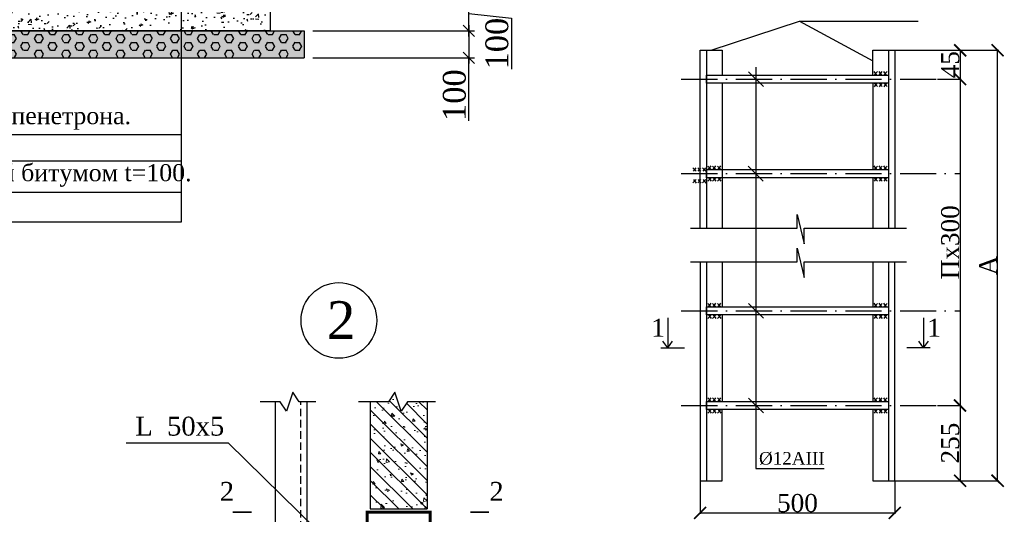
# Model space of a CAD drawing. Extents: x 0 to 362422, y 0 to 4201735.
# Tile 5 of 256: x 360000 to 360164, y 4196478 to 4196560. Entities that reach past the tile are written whole.
import ezdxf

# ---------------------------------------------------------------- set-up
doc = ezdxf.new("R2010")
doc.units = 0
doc.header["$LTSCALE"] = 0.5
doc.header["$MEASUREMENT"] = 0
doc.header["$PDMODE"] = 32
doc.header["$PDSIZE"] = 0.3
doc.linetypes.add('ACAD_ISO10W100', pattern=[18, 12, -3, 0, -3])
doc.linetypes.add('DASHED', pattern=[0.75, 0.5, -0.25])
for name, color, linetype in [('!0_дом под кк', 1, 'KANALIS_K_1'), ('!Тимур', 7, 'Continuous'), ('BUILDING', 2, 'Continuous'), ('KOLOD', 250, 'Continuous'), ('TEXT', 3, 'Continuous')]:
    doc.layers.add(name, color=color, linetype=linetype)
doc.layers.add('Hatch', color=7, linetype='Continuous', lineweight=13)
doc.layers.add('Размеры', color=251, linetype='Continuous', lineweight=25)
doc.styles.add('ROMANS', font='romans.shx', dxfattribs={"width": 0.8})
doc.styles.add('Times New Roman', font='times.ttf')
doc.styles.add('TIMESNEWROMAN', font='times.ttf')
doc.linetypes.add('KANALIS_K_1', pattern='A,1,[">",Standard,S=1.8,R=0,X=-0.9,Y=-0.9],3,-1,["К",Standard,S=1.8,R=0,X=-0.9,Y=-0.9],-1,10', length=16)
doc.dimstyles.new('Javlonbek', dxfattribs={"dimtxt": 1.5, "dimasz": 1, "dimexe": 0.18, "dimexo": 0.0625, "dimgap": 0.9, "dimtad": 1, "dimdec": 0, "dimzin": 0, "dimdsep": 46, "dimtxsty": 'Standard', "dimblk": 'ARCHTICK', "dimcen": 0.09, "dimclrd": 5, "dimclre": 5, "dimclrt": 1, "dimadec": 0, "dimazin": 0, "dimtfac": 1, "dimtdec": 0, "dimtofl": 0, "dimtmove": 0, "dimatfit": 3, "dimldrblk": 'ARCHTICK', "dimfxl": 1, "dimtolj": 1, "dimtzin": 0, "dimarcsym": 0})
doc.dimstyles.new('ROMANS_1', dxfattribs={"dimtxt": 3, "dimasz": 2, "dimexe": 1, "dimexo": 1.5, "dimgap": 1, "dimtad": 1, "dimdsep": 46, "dimtxsty": 'ROMANS', "dimblk1": 'OBLIQUE', "dimblk2": 'OBLIQUE', "dimsah": 1, "dimcen": -2.5, "dimdle": 1, "dimclrd": 3, "dimclre": 3, "dimclrt": 3, "dimadec": 0, "dimazin": 0, "dimtfac": 1, "dimtix": 1, "dimtmove": 1, "dimatfit": 3, "dimldrblk": 'OPEN30', "dimfxl": 1, "dimtolj": 1, "dimtzin": 0, "dimarcsym": 0})

# ---------------------------------------------------------------- blocks, each defined once
blk = doc.blocks.new('_Oblique')
at = {"color": 0, "linetype": 'ByBlock', "lineweight": -2}
blk.add_line((-0.5, -0.5), (0.5, 0.5), dxfattribs=at)
blk = doc.blocks.new('*D620')
at = {"layer": '!Тимур', "color": 5, "lineweight": -2, "transparency": 16777216}
for p, q in [((291138.46, 4420256.14), (291138.46, 4420264.13)), ((291111.12, 4420263.13), (291139.46, 4420263.13)), ((291138.46, 4420260.14), (291145.9, 4420259.36)), ((291145.9, 4420259.36), (291145.9, 4420250.41)), ((291111.12, 4420257.14), (291139.46, 4420257.14))]:
    blk.add_line(p, q, dxfattribs=at)
at = {"layer": 'Defpoints', "color": 0, "transparency": 16777216}
for p in [(291109.62, 4420263.13), (291138.46, 4420263.13), (291109.62, 4420257.14)]:
    blk.add_point(p, dxfattribs=at)
at = {"layer": '!Тимур', "color": 5, "lineweight": -2, "transparency": 16777216, "xscale": 2, "yscale": 2, "zscale": 2}
for p, rotation in [((291138.46, 4420263.13), 90), ((291138.46, 4420257.14), 270)]:
    blk.add_blockref('_Oblique', p, dxfattribs=dict(at, rotation=rotation))
at = {"layer": '!Тимур', "color": 1, "transparency": 16777216, "insert": (291143.37, 4420254.88), "char_height": 4, "attachment_point": 5, "rotation": 90, "style": 'TIMESNEWROMAN'}
blk.add_mtext('\\A1;100', dxfattribs=at)
blk = doc.blocks.new('_Open30')
at = {"layer": 'TEXT', "color": 0, "lineweight": -2}
for p, q in [((-1, 0.268), (0, 0)), ((0, 0), (-1, -0.268)), ((0, 0), (-1, 0))]:
    blk.add_line(p, q, dxfattribs=at)
blk = doc.blocks.new('*D621')
at = {"layer": '!Тимур', "color": 5, "lineweight": -2, "transparency": 16777216}
for p, q in [((291111.12, 4420257.14), (291139.46, 4420257.14)), ((291138.46, 4420258.14), (291138.46, 4420251.41)), ((291111.12, 4420252.41), (291139.46, 4420252.41)), ((291138.46, 4420241.37), (291138.46, 4420252.41))]:
    blk.add_line(p, q, dxfattribs=at)
at = {"layer": 'Defpoints', "color": 0, "transparency": 16777216}
for p in [(291109.62, 4420257.14), (291109.62, 4420252.41), (291138.46, 4420252.41)]:
    blk.add_point(p, dxfattribs=at)
at = {"layer": '!Тимур', "color": 5, "lineweight": -2, "transparency": 16777216, "xscale": 2, "yscale": 2, "zscale": 2}
for p, rotation in [((291138.46, 4420257.14), 90), ((291138.46, 4420252.41), 270)]:
    blk.add_blockref('_Oblique', p, dxfattribs=dict(at, rotation=rotation))
at = {"layer": '!Тимур', "color": 1, "transparency": 16777216, "insert": (291135.92, 4420245.85), "char_height": 4, "attachment_point": 5, "rotation": 90, "style": 'TIMESNEWROMAN'}
blk.add_mtext('\\A1;100', dxfattribs=at)
blk = doc.blocks.new('_ArchTick')
at = {"color": 0, "linetype": 'ByBlock', "const_width": 0.15}
blk.add_lwpolyline([(-0.5, -0.5), (0.5, 0.5)], dxfattribs=at)
blk = doc.blocks.new('*D654')
at = {"layer": 'Defpoints', "color": 0, "lineweight": 50, "transparency": 16777216}
for p in [(360113.58, 4196483.38), (360145.96, 4196483.38), (360145.96, 4196478.02)]:
    blk.add_point(p, dxfattribs=at)
at = {"layer": 'Размеры', "color": 5, "lineweight": -2, "transparency": 16777216}
for p, q in [((360113.58, 4196483.32), (360113.58, 4196477.84)), ((360145.96, 4196483.32), (360145.96, 4196477.84)), ((360113.58, 4196478.02), (360145.96, 4196478.02))]:
    blk.add_line(p, q, dxfattribs=at)
at = {"layer": 'Размеры', "color": 5, "lineweight": -2, "transparency": 16777216, "xscale": 2, "yscale": 2, "zscale": 2, "rotation": 180}
blk.add_blockref('_ArchTick', (360113.58, 4196478.02), dxfattribs=at)
at = {"layer": 'Размеры', "color": 5, "lineweight": -2, "transparency": 16777216, "xscale": 2, "yscale": 2, "zscale": 2}
blk.add_blockref('_ArchTick', (360145.96, 4196478.02), dxfattribs=at)
at = {"layer": 'Размеры', "color": 1, "transparency": 16777216, "insert": (360129.77, 4196479.64), "char_height": 3, "attachment_point": 5, "style": 'TIMESNEWROMAN'}
blk.add_mtext('\\A1;500', dxfattribs=at)
blk = doc.blocks.new('*D655')
at = {"layer": 'Defpoints', "color": 0, "lineweight": 50, "transparency": 16777216}
for p in [(360145.96, 4196555.06), (360163.08, 4196555.06), (360145.96, 4196483.38)]:
    blk.add_point(p, dxfattribs=at)
at = {"layer": 'Размеры', "color": 5, "lineweight": -2, "transparency": 16777216}
for p, q in [((360146.02, 4196555.06), (360163.26, 4196555.06)), ((360163.08, 4196483.38), (360163.08, 4196555.06)), ((360146.02, 4196483.38), (360163.26, 4196483.38))]:
    blk.add_line(p, q, dxfattribs=at)
at = {"layer": 'Размеры', "color": 5, "lineweight": -2, "transparency": 16777216, "xscale": 2, "yscale": 2, "zscale": 2}
for p, rotation in [((360163.08, 4196555.06), 90), ((360163.08, 4196483.38), 270)]:
    blk.add_blockref('_ArchTick', p, dxfattribs=dict(at, rotation=rotation))
at = {"layer": 'Размеры', "color": 1, "transparency": 16777216, "insert": (360161.48, 4196519.22), "char_height": 3, "attachment_point": 5, "rotation": 90, "style": 'TIMESNEWROMAN'}
blk.add_mtext('\\A1;А', dxfattribs=at)
blk = doc.blocks.new('*D660')
at = {"layer": 'Defpoints', "color": 0, "lineweight": 50, "transparency": 16777216}
for p in [(360153, 4196555.06), (360153, 4196550.27), (360156.83, 4196550.27)]:
    blk.add_point(p, dxfattribs=at)
at = {"layer": 'Размеры', "color": 5, "lineweight": -2, "transparency": 16777216}
for p, q in [((360153.06, 4196555.06), (360157.01, 4196555.06)), ((360156.83, 4196555.06), (360156.83, 4196550.27)), ((360153.06, 4196550.27), (360157.01, 4196550.27))]:
    blk.add_line(p, q, dxfattribs=at)
at = {"layer": 'Размеры', "color": 5, "lineweight": -2, "transparency": 16777216, "xscale": 2, "yscale": 2, "zscale": 2}
for p, rotation in [((360156.83, 4196555.06), 90), ((360156.83, 4196550.27), 270)]:
    blk.add_blockref('_ArchTick', p, dxfattribs=dict(at, rotation=rotation))
at = {"layer": 'Размеры', "color": 1, "transparency": 16777216, "insert": (360155.2, 4196552.66), "char_height": 3, "attachment_point": 5, "rotation": 90, "style": 'TIMESNEWROMAN'}
blk.add_mtext('\\A1;45', dxfattribs=at)
blk = doc.blocks.new('*D652')
at = {"layer": 'Defpoints', "color": 0, "lineweight": 50, "transparency": 16777216}
for p in [(360153, 4196495.9), (360153, 4196483.38), (360156.83, 4196483.38)]:
    blk.add_point(p, dxfattribs=at)
at = {"layer": 'Размеры', "color": 5, "lineweight": -2, "transparency": 16777216}
for p, q in [((360153.06, 4196495.9), (360157.01, 4196495.9)), ((360156.83, 4196495.9), (360156.83, 4196483.38)), ((360153.06, 4196483.38), (360157.01, 4196483.38))]:
    blk.add_line(p, q, dxfattribs=at)
at = {"layer": 'Размеры', "color": 5, "lineweight": -2, "transparency": 16777216, "xscale": 2, "yscale": 2, "zscale": 2}
for p, rotation in [((360156.83, 4196495.9), 90), ((360156.83, 4196483.38), 270)]:
    blk.add_blockref('_ArchTick', p, dxfattribs=dict(at, rotation=rotation))
at = {"layer": 'Размеры', "color": 1, "transparency": 16777216, "insert": (360155.2, 4196489.64), "char_height": 3, "attachment_point": 5, "rotation": 90, "style": 'TIMESNEWROMAN'}
blk.add_mtext('\\A1;255', dxfattribs=at)
blk = doc.blocks.new('*D653')
at = {"layer": 'Defpoints', "color": 0, "lineweight": 50, "transparency": 16777216}
for p in [(360153, 4196550.27), (360153, 4196495.9), (360156.83, 4196495.9)]:
    blk.add_point(p, dxfattribs=at)
at = {"layer": 'Размеры', "color": 5, "lineweight": -2, "transparency": 16777216}
for p, q in [((360153.06, 4196550.27), (360157.01, 4196550.27)), ((360156.83, 4196550.27), (360156.83, 4196495.9)), ((360153.06, 4196495.9), (360157.01, 4196495.9))]:
    blk.add_line(p, q, dxfattribs=at)
at = {"layer": 'Размеры', "color": 5, "lineweight": -2, "transparency": 16777216, "xscale": 2, "yscale": 2, "zscale": 2}
for p, rotation in [((360156.83, 4196550.27), 90), ((360156.83, 4196495.9), 270)]:
    blk.add_blockref('_ArchTick', p, dxfattribs=dict(at, rotation=rotation))
at = {"layer": 'Размеры', "color": 1, "transparency": 16777216, "insert": (360155.2, 4196523.08), "char_height": 3, "attachment_point": 5, "rotation": 90, "style": 'TIMESNEWROMAN'}
blk.add_mtext('\\A1;Пх300', dxfattribs=at)
blk = doc.blocks.new('врипва')
at = {"layer": '!Тимур'}
h = blk.add_hatch(dxfattribs=at)
h.set_pattern_fill('AR-CONC', color=0, scale=0.025, style=0)
h.set_pattern_definition([(50, (198654.4114, 4434925.0368), (4.55461672, -0.39847714), [0.47625, -5.23875]), (355, (198654.4114, 4434925.0368), (-0.88107065, 4.77641607), [0.381, -4.191]), (100.451, (198654.791, 4434925.0036), (3.67356254, 4.3779172), [0.40475, -4.45225]), (46.1842, (198654.4114, 4434926.307), (6.77697602, -1.0510582), [0.714375, -7.858125]), (96.6356, (198654.976, 4434926.219), (5.93510586, 6.1856389), [0.607125, -6.678375]), (351.184, (198654.4114, 4434926.307), (5.93511515, 6.18562795), [0.5715, -6.2865]), (21, (198655.0464, 4434925.9893), (3.790372, -2.55663796), [0.47625, -5.23875]), (326, (198655.0464, 4434925.9893), (1.5450507, 4.60469915), [0.381, -4.191]), (71.4514, (198655.3622, 4434925.776), (5.33541227, 2.04807144), [0.40475, -4.45225]), (37.5, (198654.4114, 4434925.0368), (0.07721508, 2.113875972), [0, -4.1402, 0, -4.2545, 0, -4.206875]), (7.5, (198654.4114, 4434925.0368), (1.670491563, 2.50451437), [0, -2.4257, 0, -4.04495, 0, -1.603375]), (327.5, (198652.9953, 4434925.0368), (3.38976488, -0.1432186), [0, -1.5875, 0, -4.953, 0, -6.57225]), (317.5, (198652.3603, 4434925.0368), (3.70322953, 0.63566228), [0, -2.06375, 0, -3.2893, 0, -4.66725])])
h.paths.add_polyline_path([(291103.619, 4420263.132), (291061.692, 4420263.132), (291061.693, 4420257.139), (291103.619, 4420257.139)])
h.paths.add_polyline_path([(291061.692, 4420263.132), (291031.244, 4420263.132), (291031.244, 4420257.139), (291061.693, 4420257.139)])
h = blk.add_hatch(dxfattribs=at)
h.set_pattern_fill('HEX', color=0, scale=0.25, style=0)
h.set_pattern_definition([(0, (198654.4114, 4434925.0368), (0, 1.374815), [0.79375, -1.5875]), (120, (198654.4114, 4434925.0368), (-1.190624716, -0.6874075), [0.79375, -1.5875]), (60, (198655.2051, 4434925.0368), (-1.190624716, 0.6874075), [0.79375, -1.5875])])
h.paths.add_polyline_path([(291061.693, 4420252.409), (291109.619, 4420252.409), (291109.619, 4420257.139), (291061.693, 4420257.139)])
h.paths.add_polyline_path([(291025.244, 4420252.409), (291061.693, 4420252.409), (291061.693, 4420257.139), (291025.244, 4420257.139)])
h = blk.add_hatch(dxfattribs=at)
h.set_pattern_fill('AR-SAND', color=0, scale=0.025, style=0)
h.set_pattern_definition([(37.5, (198654.4114, 4434925.0368), (-0.040000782, 1.223533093), [0, -0.9652, 0, -1.0795, 0, -1.031875]), (7.5, (198654.4114, 4434925.0368), (1.123808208, 1.792062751), [0, -0.5207, 0, -0.86995, 0, -0.333375]), (327.5, (198653.6303, 4434925.0368), (1.977480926, 0.003592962), [0, -0.3175, 0, -1.143, 0, -1.49225]), (317.5, (198653.6303, 4434925.0368), (1.90889113, 0.557323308), [0, -0.15875, 0, -0.7493, 0, -0.85725])])
h.paths.add_polyline_path([(291061.693, 4420252.409), (291061.693, 4420257.139), (291025.244, 4420257.139), (291025.244, 4420252.409)])
h.paths.add_polyline_path([(291109.619, 4420252.409), (291109.619, 4420257.139), (291061.693, 4420257.139), (291061.693, 4420252.409)])
at = {"layer": '!0_дом под кк', "color": 0, "linetype": 'ByBlock', "ltscale": 10}
for p, q in [((291088.05, 4420272.115), (291088.05, 4420223.58)), ((291088.05, 4420238.915), (290990.916, 4420238.915)), ((291088.05, 4420234.279), (290990.916, 4420234.279)), ((291088.05, 4420228.811), (290990.916, 4420228.811)), ((291088.05, 4420223.58), (290990.916, 4420223.58))]:
    blk.add_line(p, q, dxfattribs=at)
at = {"layer": 'KOLOD', "color": 0, "lineweight": 30}
for p, q in [((291025.244, 4420257.139, -769.225), (291109.619, 4420257.139, -769.225)), ((291109.619, 4420257.139, -769.225), (291109.619, 4420252.409, -769.225)), ((291025.244, 4420252.409, -769.225), (291109.619, 4420252.409, -769.225))]:
    blk.add_line(p, q, dxfattribs=at)
at = {"layer": 'KOLOD', "color": 0, "lineweight": 30, "elevation": -769.225}
blk.add_lwpolyline([(291031.244, 4420263.132), (291103.619, 4420263.132), (291103.619, 4420257.139), (291031.244, 4420257.139)], close=True, dxfattribs=at)
at = {"layer": 'BUILDING', "color": 6, "insert": (291038.961, 4420223.751), "char_height": 3, "width": 98.23945, "attachment_point": 8, "style": 'Times New Roman'}
blk.add_mtext('\\A1;\\pxql;{\\C0;Монолитное лоток B15 с добавкой пенетрона.\\PПлита днища.\\PЩебеночная подготовка проливкой битумом t=100.\\PУплотнение грунта g=1,65т/м\\H0.7x;\\S3^ ;\\H1.42857x;.}', dxfattribs=at)
at = {"layer": '!Тимур', "color": 0}
for base, p2, angle, picture, middle in [((291138.459, 4420263.132, -769.225), (291109.619, 4420263.132, -769.225), 90, '*D620', (291145.903, 4420258.862, -769.225)), ((291138.459, 4420252.409, -769.225), (291109.619, 4420252.409, -769.225), 270, '*D621', (291138.459, 4420245.85, -769.225))]:
    dim = blk.add_linear_dim(base=base, p1=(291109.619, 4420257.139, -769.225), p2=p2, angle=angle, text='100', dimstyle='ROMANS_1', override={"dimtxt": 4, "dimgap": 0.5, "dimtxsty": 'TIMESNEWROMAN', "dimclrd": 5, "dimclre": 5, "dimclrt": 1}, dxfattribs=at)
    dim.commit()
    dim.dimension.update_dxf_attribs({"geometry": picture, "text_midpoint": middle, "dimtype": 128})

msp = doc.modelspace()

# ---------------------------------------------------------------- hatches: boundary and pattern name
at = {"layer": 'Hatch'}
h = msp.add_hatch(dxfattribs=at)
h.set_pattern_fill('ANSI31', color=252, scale=0.525, style=0)
h.set_pattern_definition([(135, (360068.1378, 4196478.6722), (1.17866, 1.17866), [])])
h.paths.add_polyline_path([(360058.688, 4196496.527), (360061.707, 4196496.527), (360062.757, 4196498.102), (360063.807, 4196494.952), (360064.857, 4196496.527), (360068.138, 4196496.527), (360068.138, 4196478.672), (360058.688, 4196478.672)])
h = msp.add_hatch(dxfattribs=at)
h.set_pattern_fill('AR-CONC', color=252, scale=0.02625, style=0)
h.set_pattern_definition([(130, (360068.138, 4196478.672), (-4.78235, -0.4184), [0.5001, -5.5007]), (185, (360068.138, 4196478.672), (0.9251, 5.0152), [0.40005, -4.40055]), (79.55, (360067.7393, 4196478.6373), (-3.8572, 4.5968), [0.425, -4.6749]), (133.816, (360068.138, 4196480.0057), (-7.1158, -1.1036), [0.7501, -8.251]), (83.364, (360067.545, 4196479.914), (-6.2319, 6.495), [0.6375, -7.0123]), (188.816, (360068.138, 4196480.006), (-6.232, 6.495), [0.6, -6.6008]), (159, (360067.471, 4196479.6723), (-3.9799, -2.6845), [0.5001, -5.5007]), (214, (360067.471, 4196479.6723), (-1.6223, 4.8349), [0.40005, -4.40055]), (108.549, (360067.1394, 4196479.4486), (-5.6022, 2.1505), [0.425, -4.6749]), (142.5, (360068.1378, 4196478.6722), (-0.08108, 2.21957), [0, -4.3472, 0, -4.46723, 0, -4.41722]), (172.5, (360068.1378, 4196478.6722), (-1.75402, 2.62974), [0, -2.54698, 0, -4.2472, 0, -1.68354]), (212.5, (360069.6247, 4196478.6722), (-3.55925, -0.15038), [0, -1.66687, 0, -5.20065, 0, -6.90086]), (222.5, (360070.2914, 4196478.6722), (-3.8884, 0.66745), [0, -2.16694, 0, -3.45376, 0, -4.9006])])
h.paths.add_polyline_path([(360058.688, 4196496.527), (360061.707, 4196496.527), (360062.757, 4196498.102), (360063.807, 4196494.952), (360064.857, 4196496.527), (360068.138, 4196496.527), (360068.138, 4196478.672), (360058.688, 4196478.672)])

# ---------------------------------------------------------------- linework, layer by layer
at = {"linetype": 'ACAD_ISO10W100'}
for p, q in [((360110.437, 4196550.265), (360156.826, 4196550.265)), ((360110.437, 4196534.515), (360156.826, 4196534.515)), ((360110.437, 4196511.65), (360156.826, 4196511.65)), ((360110.437, 4196495.9), (360156.826, 4196495.9))]:
    msp.add_line(p, q, dxfattribs=at)
at = {"color": 0, "lineweight": 35}
for p, q in [((360121.601, 4196551.483), (360124.109, 4196549.026)), ((360121.578, 4196535.743), (360124.085, 4196533.287)), ((360121.601, 4196512.878), (360124.109, 4196510.422)), ((360121.601, 4196497.128), (360124.109, 4196494.672))]:
    msp.add_line(p, q, dxfattribs=at)
for p, q in [((360142.976, 4196550.94), (360142.531, 4196551.544)), ((360142.531, 4196550.94), (360143.072, 4196551.525)), ((360143.787, 4196550.94), (360143.343, 4196551.544)), ((360143.343, 4196550.94), (360143.884, 4196551.525)), ((360144.58, 4196550.94), (360144.135, 4196551.544)), ((360144.135, 4196550.94), (360144.677, 4196551.525)), ((360142.531, 4196549.59), (360143.072, 4196549.006)), ((360142.976, 4196549.59), (360142.531, 4196548.986)), ((360143.787, 4196549.59), (360143.343, 4196548.986)), ((360143.343, 4196549.59), (360143.884, 4196549.006)), ((360144.135, 4196549.59), (360144.677, 4196549.006)), ((360144.58, 4196549.59), (360144.135, 4196548.986)), ((360112.915, 4196534.904), (360112.374, 4196535.488)), ((360112.471, 4196534.904), (360112.915, 4196535.508)), ((360113.708, 4196534.904), (360113.167, 4196535.488)), ((360113.263, 4196534.904), (360113.708, 4196535.508)), ((360114.52, 4196534.904), (360113.979, 4196535.488)), ((360114.075, 4196534.904), (360114.52, 4196535.508)), ((360115.405, 4196535.19), (360114.864, 4196535.775)), ((360114.961, 4196535.19), (360115.405, 4196535.794)), ((360116.198, 4196535.19), (360115.657, 4196535.775)), ((360115.753, 4196535.19), (360116.198, 4196535.794)), ((360117.01, 4196535.19), (360116.469, 4196535.775)), ((360116.565, 4196535.19), (360117.01, 4196535.794)), ((360142.976, 4196535.19), (360142.531, 4196535.794)), ((360142.531, 4196535.19), (360143.072, 4196535.775)), ((360143.787, 4196535.19), (360143.343, 4196535.794)), ((360143.343, 4196535.19), (360143.884, 4196535.775)), ((360144.58, 4196535.19), (360144.135, 4196535.794)), ((360144.135, 4196535.19), (360144.677, 4196535.775)), ((360115.405, 4196533.84), (360114.864, 4196533.256)), ((360114.961, 4196533.84), (360115.405, 4196533.236)), ((360116.198, 4196533.84), (360115.657, 4196533.256)), ((360115.753, 4196533.84), (360116.198, 4196533.236)), ((360117.01, 4196533.84), (360116.469, 4196533.256)), ((360116.565, 4196533.84), (360117.01, 4196533.236)), ((360142.531, 4196533.84), (360143.072, 4196533.256)), ((360142.976, 4196533.84), (360142.531, 4196533.236)), ((360143.787, 4196533.84), (360143.343, 4196533.236)), ((360143.343, 4196533.84), (360143.884, 4196533.256)), ((360144.135, 4196533.84), (360144.677, 4196533.256)), ((360144.58, 4196533.84), (360144.135, 4196533.236)), ((360112.915, 4196533.554), (360112.374, 4196532.969)), ((360112.471, 4196533.554), (360112.915, 4196532.95)), ((360113.708, 4196533.554), (360113.167, 4196532.969)), ((360113.263, 4196533.554), (360113.708, 4196532.95)), ((360114.52, 4196533.554), (360113.979, 4196532.969)), ((360114.075, 4196533.554), (360114.52, 4196532.95)), ((360115.405, 4196512.325), (360114.864, 4196512.91)), ((360114.961, 4196512.325), (360115.405, 4196512.929)), ((360116.198, 4196512.325), (360115.657, 4196512.91)), ((360115.753, 4196512.325), (360116.198, 4196512.929)), ((360117.01, 4196512.325), (360116.469, 4196512.91)), ((360116.565, 4196512.325), (360117.01, 4196512.929)), ((360142.976, 4196512.325), (360142.531, 4196512.929)), ((360142.531, 4196512.325), (360143.072, 4196512.91)), ((360143.787, 4196512.325), (360143.343, 4196512.929)), ((360143.343, 4196512.325), (360143.884, 4196512.91)), ((360144.58, 4196512.325), (360144.135, 4196512.929)), ((360144.135, 4196512.325), (360144.677, 4196512.91)), ((360115.405, 4196510.975), (360114.864, 4196510.391)), ((360114.961, 4196510.975), (360115.405, 4196510.371)), ((360116.198, 4196510.975), (360115.657, 4196510.391)), ((360115.753, 4196510.975), (360116.198, 4196510.371)), ((360117.01, 4196510.975), (360116.469, 4196510.391)), ((360116.565, 4196510.975), (360117.01, 4196510.371)), ((360142.531, 4196510.975), (360143.072, 4196510.391)), ((360142.976, 4196510.975), (360142.531, 4196510.371)), ((360143.787, 4196510.975), (360143.343, 4196510.371)), ((360143.343, 4196510.975), (360143.884, 4196510.391)), ((360144.135, 4196510.975), (360144.677, 4196510.391)), ((360144.58, 4196510.975), (360144.135, 4196510.371)), ((360042.938, 4196434.123), (360042.938, 4196496.527)), ((360048.188, 4196434.123), (360048.188, 4196496.527)), ((360058.688, 4196496.527), (360058.688, 4196478.672)), ((360068.138, 4196496.527), (360068.138, 4196478.672)), ((360115.405, 4196496.575), (360114.864, 4196497.16)), ((360114.961, 4196496.575), (360115.405, 4196497.179)), ((360116.198, 4196496.575), (360115.657, 4196497.16)), ((360115.753, 4196496.575), (360116.198, 4196497.179)), ((360117.01, 4196496.575), (360116.469, 4196497.16)), ((360116.565, 4196496.575), (360117.01, 4196497.179)), ((360142.976, 4196496.575), (360142.531, 4196497.179)), ((360142.531, 4196496.575), (360143.072, 4196497.16)), ((360143.787, 4196496.575), (360143.343, 4196497.179)), ((360143.343, 4196496.575), (360143.884, 4196497.16)), ((360144.58, 4196496.575), (360144.135, 4196497.179)), ((360144.135, 4196496.575), (360144.677, 4196497.16)), ((360115.405, 4196495.225), (360114.864, 4196494.641)), ((360114.961, 4196495.225), (360115.405, 4196494.621)), ((360116.198, 4196495.225), (360115.657, 4196494.641)), ((360115.753, 4196495.225), (360116.198, 4196494.621)), ((360117.01, 4196495.225), (360116.469, 4196494.641)), ((360116.565, 4196495.225), (360117.01, 4196494.621)), ((360142.531, 4196495.225), (360143.072, 4196494.641)), ((360142.976, 4196495.225), (360142.531, 4196494.621)), ((360143.787, 4196495.225), (360143.343, 4196494.621)), ((360143.343, 4196495.225), (360143.884, 4196494.641)), ((360144.135, 4196495.225), (360144.677, 4196494.641)), ((360144.58, 4196495.225), (360144.135, 4196494.621)), ((360058.688, 4196478.672), (360068.138, 4196478.672))]:
    msp.add_line(p, q)
at = {"linetype": 'DASHED', "ltscale": 5}
msp.add_line((360047.138, 4196434.123), (360047.138, 4196496.527), dxfattribs=at)
for points in [[(360115.419, 4196555.058), (360130.09, 4196559.896), (360149.841, 4196559.896)], [(360130.09, 4196559.896), (360142.285, 4196553.276)], [(360122.831, 4196552.236), (360122.831, 4196485.433), (360134.219, 4196485.433)], [(360111.995, 4196525.412), (360129.718, 4196525.412), (360129.718, 4196527.738), (360130.882, 4196522.854), (360130.882, 4196525.412), (360147.888, 4196525.412)], [(360111.995, 4196519.805), (360129.718, 4196519.805), (360129.718, 4196522.13), (360130.882, 4196517.246), (360130.882, 4196519.805), (360147.888, 4196519.805)], [(360049.64, 4196496.527), (360046.864, 4196496.527), (360045.814, 4196498.102), (360044.764, 4196494.952), (360043.714, 4196496.527), (360040.348, 4196496.527)], [(360069.547, 4196496.527), (360064.857, 4196496.527), (360063.807, 4196494.952), (360062.757, 4196498.102), (360061.707, 4196496.527), (360056.749, 4196496.527)], [(360052.601, 4196472.431), (360035.11, 4196489.607), (360018.04, 4196489.607)]]:
    msp.add_lwpolyline(points)
at = {"color": 7}
for points in [[(360038.93, 4196478.147, 0.315, 0.315, 0), (360035.78, 4196478.147, 0.315, 0.315, 0), (360036.83, 4196478.147, 0, 0.42, 0), (360036.83, 4196480.247, 0, 0, 0), (360036.83, 4196483.397, 0, 0, 0)], [(360075.308, 4196478.147, 0.315, 0.315, 0), (360078.458, 4196478.147, 0.315, 0.315, 0), (360077.408, 4196478.147, 0, 0.42, 0), (360077.408, 4196480.247, 0, 0, 0), (360077.408, 4196483.397, 0, 0, 0)]]:
    msp.add_lwpolyline(points, format="xyseb", dxfattribs=at)
at = {"const_width": 0.525}
msp.add_lwpolyline([(360068.663, 4196467.647), (360068.663, 4196478.147), (360058.163, 4196478.147), (360058.163, 4196467.647)], dxfattribs=at)
at = {"color": 7}
msp.add_circle((360053.457, 4196510.061), 6.3, dxfattribs=at)
at = {"layer": 'BUILDING'}
for p, q in [((360108.178, 4196510.507), (360108.178, 4196507.161)), ((360150.753, 4196510.507), (360150.753, 4196507.161)), ((360108.178, 4196505.488), (360107.38, 4196506.618)), ((360108.178, 4196507.161), (360108.178, 4196505.488)), ((360108.178, 4196505.488), (360108.977, 4196506.618)), ((360150.753, 4196505.488), (360149.955, 4196506.618)), ((360150.753, 4196507.161), (360150.753, 4196505.488)), ((360150.753, 4196505.488), (360151.551, 4196506.618)), ((360107.055, 4196505.488), (360110.959, 4196505.488)), ((360151.876, 4196505.488), (360147.972, 4196505.488))]:
    msp.add_line(p, q, dxfattribs=at)
at = {"layer": 'KOLOD', "color": 174, "lineweight": 30}
for p, q in [((360114.631, 4196555.058), (360114.631, 4196525.412)), ((360144.91, 4196555.058), (360144.91, 4196525.412)), ((360117.256, 4196549.59), (360117.256, 4196525.412)), ((360142.285, 4196549.59), (360142.285, 4196535.19)), ((360142.285, 4196533.84), (360142.285, 4196525.412)), ((360114.631, 4196519.805), (360114.631, 4196483.379)), ((360117.256, 4196519.805), (360117.256, 4196512.325)), ((360142.285, 4196519.805), (360142.285, 4196512.325)), ((360144.91, 4196519.805), (360144.91, 4196483.379)), ((360117.256, 4196510.975), (360117.256, 4196496.575)), ((360142.285, 4196510.975), (360142.285, 4196496.575))]:
    msp.add_line(p, q, dxfattribs=at)
for points in [[(360113.581, 4196525.412), (360113.581, 4196555.058), (360117.256, 4196555.058), (360117.256, 4196550.94)], [(360142.285, 4196550.94), (360142.285, 4196555.058), (360145.96, 4196555.058), (360145.96, 4196525.412)], [(360113.581, 4196519.805), (360113.581, 4196483.379), (360117.256, 4196483.379), (360117.256, 4196495.225)], [(360142.285, 4196495.225), (360142.285, 4196483.379), (360145.96, 4196483.379), (360145.96, 4196519.805)]]:
    msp.add_lwpolyline(points, dxfattribs=at)
for points in [[(360114.631, 4196550.94), (360144.91, 4196550.94), (360144.91, 4196549.59), (360114.631, 4196549.59)], [(360114.631, 4196535.19), (360144.91, 4196535.19), (360144.91, 4196533.84), (360114.631, 4196533.84)], [(360114.631, 4196512.325), (360144.91, 4196512.325), (360144.91, 4196510.975), (360114.631, 4196510.975)], [(360114.631, 4196496.575), (360144.91, 4196496.575), (360144.91, 4196495.225), (360114.631, 4196495.225)]]:
    msp.add_lwpolyline(points, close=True, dxfattribs=at)

# ---------------------------------------------------------------- block references
at = {"layer": '!0_дом под кк', "color": 0, "linetype": 'ByBlock', "xscale": 0.95, "yscale": 0.95, "zscale": 0.95}
msp.add_blockref('врипва', (83493.567, -2685.97, 730.764), dxfattribs=at)

# ---------------------------------------------------------------- texts
at = {"layer": 'BUILDING', "attachment_point": 8, "style": 'Times New Roman'}
for s, insert, char_height, width in [('\\pxqc;{\\fTimes New Roman|b0|i0|c204|p18;2}', (360053.828, 4196506.976), 6.3, 148.44392), ('\\pxqc;{\\fTimes New Roman|b0|i0|c204|p18;1}', (360106.574, 4196507.357), 3, 148.44392), ('\\pxqc;{\\fTimes New Roman|b0|i0|c204|p18;1}', (360152.499, 4196507.357), 3, 148.44392), ('\\pxqc;L  50x5', (360026.982, 4196490.841), 3.15, 148.44392), ('\\pxqc,t35;%%C12АIII', (360128.83, 4196485.972), 2.1, 12.35255), ('\\pxqc;2', (360034.831, 4196480.027), 3.15, 148.44392), ('\\pxqc;2', (360079.69, 4196480.027), 3.15, 148.44392)]:
    msp.add_mtext(s, dxfattribs=dict(at, insert=insert, char_height=char_height, width=width))

# ---------------------------------------------------------------- dimensions: what is measured, and where the dimension line sits
at = {"layer": 'Размеры'}
for base, p1, p2, text, picture, middle in [((360163.084, 4196555.058), (360145.96, 4196483.379), (360145.96, 4196555.058), 'А', '*D655', (360161.484, 4196519.218)), ((360156.826, 4196495.9), (360152.995, 4196550.265), (360152.995, 4196495.9), 'Пх300', '*D653', (360155.2, 4196523.083)), ((360156.826, 4196483.379), (360152.995, 4196495.9), (360152.995, 4196483.379), '255', '*D652', (360155.2, 4196489.64))]:
    dim = msp.add_linear_dim(base=base, p1=p1, p2=p2, angle=90, text=text, dimstyle='Javlonbek', override={"dimtxt": 3, "dimasz": 2, "dimgap": 0.1, "dimtxsty": 'TIMESNEWROMAN'}, dxfattribs=at)
    dim.commit()
    dim.dimension.update_dxf_attribs({"geometry": picture, "text_midpoint": middle})
dim = msp.add_linear_dim(base=(360156.826, 4196550.265), p1=(360152.995, 4196555.058), p2=(360152.995, 4196550.265), angle=270, text='45', dimstyle='Javlonbek', override={"dimtxt": 3, "dimasz": 2, "dimgap": 0.1, "dimtxsty": 'TIMESNEWROMAN'}, dxfattribs=at)
dim.commit()
dim.dimension.update_dxf_attribs({"geometry": '*D660', "text_midpoint": (360156.826, 4196552.661), "dimtype": 161})
dim = msp.add_linear_dim(base=(360145.96, 4196478.019), p1=(360113.581, 4196483.379), p2=(360145.96, 4196483.379), text='500', dimstyle='Javlonbek', override={"dimtxt": 3, "dimasz": 2, "dimgap": 0.1, "dimtxsty": 'TIMESNEWROMAN'}, dxfattribs=at)
dim.commit()
dim.dimension.update_dxf_attribs({"geometry": '*D654', "text_midpoint": (360129.77, 4196479.644)})

doc.saveas('drawing.dxf')
